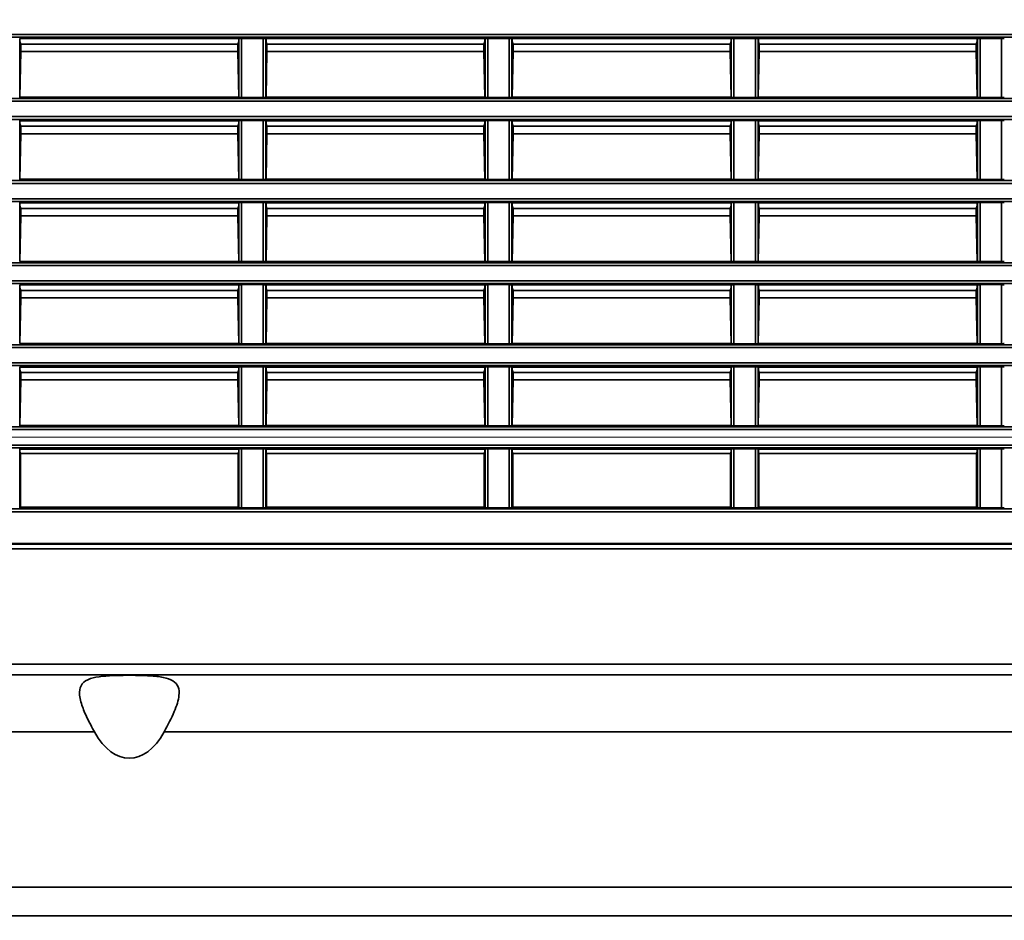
# Model space of a CAD drawing. Header units: millimetres. Extents: x 0 to 1118, y 0 to 864.
# Tile 225 of 250: x 1010 to 1032, y 437 to 458. Entities that reach past the tile are written whole.
import ezdxf

# ---------------------------------------------------------------- set-up
doc = ezdxf.new("R2010")
doc.units = ezdxf.units.MM
doc.styles.add('SLDTEXTSTYLE0', font='TXT', dxfattribs={"width": 0.605})
doc.dimstyles.new('SLDDIMSTYLE3', dxfattribs={"dimtxt": 4.233333, "dimasz": 4.572, "dimexe": 0, "dimexo": 0.0625, "dimgap": 1.058333, "dimtad": 0, "dimtih": 1, "dimtoh": 1, "dimdec": 1, "dimlfac": 4, "dimrnd": 1e-09, "dimzin": 4, "dimdsep": 46, "dimtxsty": 'SLDTEXTSTYLE0', "dimsah": 1, "dimcen": 0.09, "dimadec": 0, "dimazin": 1, "dimtfac": 1, "dimtofl": 0, "dimtmove": 0, "dimatfit": 3, "dimfxl": 1, "dimfrac": 2, "dimtolj": 1, "dimtzin": 12, "dimarcsym": 0})
doc.dimstyles.new('SLDDIMSTYLE4', dxfattribs={"dimtxt": 4.233333, "dimasz": 4.572, "dimexe": 0, "dimexo": 0.0625, "dimgap": 1.058333, "dimtad": 0, "dimtih": 1, "dimtoh": 1, "dimdec": 1, "dimlfac": 4, "dimrnd": 1e-09, "dimzin": 12, "dimdsep": 46, "dimtxsty": 'SLDTEXTSTYLE0', "dimsah": 1, "dimcen": 0.09, "dimadec": 0, "dimazin": 3, "dimtfac": 1, "dimtmove": 0, "dimatfit": 0, "dimfxl": 1, "dimfrac": 2, "dimtolj": 1, "dimtzin": 12, "dimarcsym": 0})

# ---------------------------------------------------------------- blocks, each defined once
blk = doc.blocks.new('_D_21')
at = {"color": 7, "linetype": 'Continuous', "lineweight": 0}
for p, q in [((934.937, 497.024), (1079.54, 497.024)), ((1077.94, 497.024), (1077.94, 476.868)), ((1085.54, 475.898), (1084.084, 475.898)), ((1084.084, 475.898), (1084.084, 469.401)), ((1093.624, 475.898), (1095.079, 475.898)), ((1095.079, 475.898), (1095.079, 469.401)), ((1084.084, 469.401), (1085.54, 469.401)), ((1095.079, 469.401), (1093.624, 469.401)), ((1077.94, 448.274), (1077.94, 468.431)), ((934.937, 448.274), (1079.54, 448.274))]:
    blk.add_line(p, q, dxfattribs=at)
at = {"color": 7, "linetype": 'Continuous', "lineweight": 18}
for points in [[(1077.94, 497.024), (1077.178, 492.452), (1078.702, 492.452)], [(1077.94, 448.274), (1078.702, 452.846), (1077.178, 452.846)]]:
    blk.add_solid(points, dxfattribs=at)
at = {"color": 7, "linetype": 'Continuous', "lineweight": 18, "char_height": 4.2333, "attachment_point": 1, "style": 'SLDTEXTSTYLE0'}
for s, insert in [('3X', (1059.346, 474.858)), ('195.0', (1068.077, 474.858)), ('7.7', (1085.54, 474.858))]:
    blk.add_mtext(s, dxfattribs=dict(at, insert=insert))
blk = doc.blocks.new('_D_29')
at = {"color": 7, "linetype": 'Continuous', "lineweight": 0}
for p, q in [((1077.94, 448.274), (1077.94, 457.799)), ((936.761, 448.274), (1079.54, 448.274)), ((1038.652, 437.349), (1079.54, 437.349)), ((1077.94, 428.274), (1077.94, 437.349)), ((1062.801, 431.523), (1061.346, 431.523)), ((1061.346, 431.523), (1061.346, 425.026)), ((1070.886, 431.523), (1072.341, 431.523)), ((1072.341, 431.523), (1072.341, 425.026)), ((1074.765, 428.274), (1077.94, 428.274)), ((1061.346, 425.026), (1062.801, 425.026)), ((1072.341, 425.026), (1070.886, 425.026))]:
    blk.add_line(p, q, dxfattribs=at)
at = {"color": 7, "linetype": 'Continuous', "lineweight": 18}
for points in [[(1077.94, 448.274), (1078.702, 452.846), (1077.178, 452.846)], [(1077.94, 437.349), (1077.178, 432.777), (1078.702, 432.777)]]:
    blk.add_solid(points, dxfattribs=at)
at = {"color": 7, "linetype": 'Continuous', "lineweight": 18, "char_height": 4.2333, "attachment_point": 1, "style": 'SLDTEXTSTYLE0'}
for s, insert in [('3X', (1039.841, 430.483)), ('43.7', (1048.572, 430.483)), ('1.7', (1062.801, 430.483))]:
    blk.add_mtext(s, dxfattribs=dict(at, insert=insert))

msp = doc.modelspace()

# ---------------------------------------------------------------- linework, layer by layer
at = {"color": 7, "linetype": 'Continuous', "lineweight": 35}
for p, q in [((930.212, 457.473), (1048.962, 457.473)), ((1048.962, 457.411), (930.212, 457.411)), ((1009.582, 457.384), (1009.587, 457.38)), ((1009.582, 457.384), (1009.582, 456.039)), ((1014.587, 457.38), (1009.587, 457.38)), ((1009.587, 457.328), (1009.587, 457.38)), ((1009.587, 457.315), (1009.587, 457.328)), ((1009.608, 457.252), (1009.587, 457.315)), ((1009.608, 457.252), (1009.608, 457.084)), ((1014.566, 457.252), (1009.608, 457.252)), ((1014.566, 457.252), (1014.587, 457.315)), ((1014.566, 457.084), (1014.566, 457.252)), ((1014.587, 457.38), (1014.592, 457.384)), ((1014.587, 457.38), (1014.587, 457.328)), ((1014.587, 457.328), (1014.587, 457.315)), ((1014.592, 456.039), (1014.592, 457.384)), ((1014.654, 457.386), (1015.145, 457.386)), ((1014.654, 457.386), (1014.654, 456.038)), ((1015.145, 456.038), (1015.145, 457.386)), ((1015.207, 457.384), (1015.212, 457.38)), ((1015.207, 457.384), (1015.207, 456.039)), ((1020.212, 457.38), (1015.212, 457.38)), ((1015.212, 457.328), (1015.212, 457.38)), ((1015.212, 457.315), (1015.212, 457.328)), ((1015.233, 457.252), (1015.212, 457.315)), ((1015.233, 457.252), (1015.233, 457.084)), ((1020.191, 457.252), (1015.233, 457.252)), ((1020.191, 457.252), (1020.212, 457.315)), ((1020.191, 457.084), (1020.191, 457.252)), ((1020.212, 457.38), (1020.217, 457.384)), ((1020.212, 457.38), (1020.212, 457.328)), ((1020.212, 457.328), (1020.212, 457.315)), ((1020.217, 456.039), (1020.217, 457.384)), ((1020.279, 457.386), (1020.77, 457.386)), ((1020.279, 457.386), (1020.279, 456.038)), ((1020.77, 456.038), (1020.77, 457.386)), ((1020.832, 457.384), (1020.837, 457.38)), ((1020.832, 457.384), (1020.832, 456.039)), ((1025.837, 457.38), (1020.837, 457.38)), ((1020.837, 457.328), (1020.837, 457.38)), ((1020.837, 457.315), (1020.837, 457.328)), ((1020.858, 457.252), (1020.837, 457.315)), ((1020.858, 457.252), (1020.858, 457.084)), ((1025.816, 457.252), (1020.858, 457.252)), ((1025.816, 457.252), (1025.837, 457.315)), ((1025.816, 457.084), (1025.816, 457.252)), ((1025.837, 457.38), (1025.842, 457.384)), ((1025.837, 457.38), (1025.837, 457.328)), ((1025.837, 457.328), (1025.837, 457.315)), ((1025.842, 456.039), (1025.842, 457.384)), ((1025.904, 457.386), (1026.395, 457.386)), ((1025.904, 457.386), (1025.904, 456.038)), ((1026.395, 456.038), (1026.395, 457.386)), ((1026.462, 457.38), (1026.457, 457.384)), ((1026.457, 457.384), (1026.457, 456.039)), ((1026.462, 457.38), (1031.462, 457.38)), ((1026.462, 457.328), (1026.462, 457.38)), ((1026.462, 457.315), (1026.462, 457.328)), ((1026.483, 457.252), (1026.462, 457.315)), ((1026.483, 457.084), (1026.483, 457.252)), ((1026.483, 457.252), (1031.441, 457.252)), ((1031.441, 457.252), (1031.462, 457.315)), ((1031.441, 457.252), (1031.441, 457.084)), ((1031.467, 457.384), (1031.462, 457.38)), ((1031.462, 457.38), (1031.462, 457.328)), ((1031.462, 457.328), (1031.462, 457.315)), ((1031.467, 456.039), (1031.467, 457.384)), ((1031.529, 457.386), (1032.02, 457.386)), ((1031.529, 457.386), (1031.529, 456.038)), ((1032.02, 456.038), (1032.02, 457.386)), ((1009.608, 457.084), (1009.586, 456.043)), ((1014.566, 457.084), (1009.608, 457.084)), ((1014.588, 456.043), (1014.566, 457.084)), ((1015.233, 457.084), (1015.211, 456.043)), ((1020.191, 457.084), (1015.233, 457.084)), ((1020.213, 456.043), (1020.191, 457.084)), ((1020.858, 457.084), (1020.836, 456.043)), ((1025.816, 457.084), (1020.858, 457.084)), ((1025.838, 456.043), (1025.816, 457.084)), ((1026.461, 456.043), (1026.483, 457.084)), ((1026.483, 457.084), (1031.441, 457.084)), ((1031.441, 457.084), (1031.463, 456.043)), ((930.212, 456.013), (1048.962, 456.013)), ((1048.962, 455.95), (930.212, 455.95)), ((1009.586, 456.043), (1009.582, 456.039)), ((1014.588, 456.043), (1009.586, 456.043)), ((1014.592, 456.039), (1014.588, 456.043)), ((1015.145, 456.038), (1014.654, 456.038)), ((1015.211, 456.043), (1015.207, 456.039)), ((1020.213, 456.043), (1015.211, 456.043)), ((1020.217, 456.039), (1020.213, 456.043)), ((1020.77, 456.038), (1020.279, 456.038)), ((1020.836, 456.043), (1020.832, 456.039)), ((1025.838, 456.043), (1020.836, 456.043)), ((1025.842, 456.039), (1025.838, 456.043)), ((1026.395, 456.038), (1025.904, 456.038)), ((1026.457, 456.039), (1026.461, 456.043)), ((1026.461, 456.043), (1031.463, 456.043)), ((1031.463, 456.043), (1031.467, 456.039)), ((1032.02, 456.038), (1031.529, 456.038)), ((930.212, 455.598), (1048.962, 455.598)), ((1048.962, 455.536), (930.212, 455.536)), ((1009.582, 455.509), (1009.587, 455.505)), ((1009.582, 455.509), (1009.582, 454.164)), ((1014.587, 455.505), (1009.587, 455.505)), ((1009.587, 455.453), (1009.587, 455.505)), ((1009.587, 455.44), (1009.587, 455.453)), ((1009.608, 455.377), (1009.587, 455.44)), ((1014.566, 455.377), (1014.587, 455.44)), ((1014.587, 455.505), (1014.592, 455.509)), ((1014.587, 455.505), (1014.587, 455.453)), ((1014.587, 455.453), (1014.587, 455.44)), ((1014.592, 454.164), (1014.592, 455.509)), ((1014.654, 455.511), (1015.145, 455.511)), ((1014.654, 455.511), (1014.654, 454.163)), ((1015.145, 454.163), (1015.145, 455.511)), ((1015.207, 455.509), (1015.212, 455.505)), ((1015.207, 455.509), (1015.207, 454.164)), ((1020.212, 455.505), (1015.212, 455.505)), ((1015.212, 455.453), (1015.212, 455.505)), ((1015.212, 455.44), (1015.212, 455.453)), ((1015.233, 455.377), (1015.212, 455.44)), ((1020.191, 455.377), (1020.212, 455.44)), ((1020.212, 455.505), (1020.217, 455.509)), ((1020.212, 455.505), (1020.212, 455.453)), ((1020.212, 455.453), (1020.212, 455.44)), ((1020.217, 454.164), (1020.217, 455.509)), ((1020.279, 455.511), (1020.77, 455.511)), ((1020.279, 455.511), (1020.279, 454.163)), ((1020.77, 454.163), (1020.77, 455.511)), ((1020.832, 455.509), (1020.837, 455.505)), ((1020.832, 455.509), (1020.832, 454.164)), ((1025.837, 455.505), (1020.837, 455.505)), ((1020.837, 455.453), (1020.837, 455.505)), ((1020.837, 455.44), (1020.837, 455.453)), ((1020.858, 455.377), (1020.837, 455.44)), ((1025.816, 455.377), (1025.837, 455.44)), ((1025.837, 455.505), (1025.842, 455.509)), ((1025.837, 455.505), (1025.837, 455.453)), ((1025.837, 455.453), (1025.837, 455.44)), ((1025.842, 454.164), (1025.842, 455.509)), ((1025.904, 455.511), (1026.395, 455.511)), ((1025.904, 455.511), (1025.904, 454.163)), ((1026.395, 454.163), (1026.395, 455.511)), ((1026.462, 455.505), (1026.457, 455.509)), ((1026.457, 455.509), (1026.457, 454.164)), ((1026.462, 455.505), (1031.462, 455.505)), ((1026.462, 455.453), (1026.462, 455.505)), ((1026.462, 455.44), (1026.462, 455.453)), ((1026.483, 455.377), (1026.462, 455.44)), ((1031.441, 455.377), (1031.462, 455.44)), ((1031.467, 455.509), (1031.462, 455.505)), ((1031.462, 455.505), (1031.462, 455.453)), ((1031.462, 455.453), (1031.462, 455.44)), ((1031.467, 454.164), (1031.467, 455.509)), ((1031.529, 455.511), (1032.02, 455.511)), ((1031.529, 455.511), (1031.529, 454.163)), ((1032.02, 454.163), (1032.02, 455.511)), ((1009.608, 455.209), (1009.586, 454.168)), ((1009.608, 455.377), (1009.608, 455.209)), ((1014.566, 455.377), (1009.608, 455.377)), ((1014.566, 455.209), (1009.608, 455.209)), ((1014.566, 455.209), (1014.566, 455.377)), ((1014.588, 454.168), (1014.566, 455.209)), ((1015.233, 455.209), (1015.211, 454.168)), ((1015.233, 455.377), (1015.233, 455.209)), ((1020.191, 455.377), (1015.233, 455.377)), ((1020.191, 455.209), (1015.233, 455.209)), ((1020.191, 455.209), (1020.191, 455.377)), ((1020.213, 454.168), (1020.191, 455.209)), ((1020.858, 455.209), (1020.836, 454.168)), ((1020.858, 455.377), (1020.858, 455.209)), ((1025.816, 455.377), (1020.858, 455.377)), ((1025.816, 455.209), (1020.858, 455.209)), ((1025.816, 455.209), (1025.816, 455.377)), ((1025.838, 454.168), (1025.816, 455.209)), ((1026.461, 454.168), (1026.483, 455.209)), ((1026.483, 455.209), (1026.483, 455.377)), ((1026.483, 455.377), (1031.441, 455.377)), ((1026.483, 455.209), (1031.441, 455.209)), ((1031.441, 455.377), (1031.441, 455.209)), ((1031.441, 455.209), (1031.463, 454.168)), ((930.212, 454.138), (1048.962, 454.138)), ((1048.962, 454.075), (930.212, 454.075)), ((1009.586, 454.168), (1009.582, 454.164)), ((1014.588, 454.168), (1009.586, 454.168)), ((1014.592, 454.164), (1014.588, 454.168)), ((1015.145, 454.163), (1014.654, 454.163)), ((1015.211, 454.168), (1015.207, 454.164)), ((1020.213, 454.168), (1015.211, 454.168)), ((1020.217, 454.164), (1020.213, 454.168)), ((1020.77, 454.163), (1020.279, 454.163)), ((1020.836, 454.168), (1020.832, 454.164)), ((1025.838, 454.168), (1020.836, 454.168)), ((1025.842, 454.164), (1025.838, 454.168)), ((1026.395, 454.163), (1025.904, 454.163)), ((1026.457, 454.164), (1026.461, 454.168)), ((1026.461, 454.168), (1031.463, 454.168)), ((1031.463, 454.168), (1031.467, 454.164)), ((1032.02, 454.163), (1031.529, 454.163)), ((930.212, 453.723), (1048.962, 453.723)), ((1048.962, 453.661), (930.212, 453.661)), ((1009.582, 453.634), (1009.587, 453.63)), ((1009.582, 453.634), (1009.582, 452.289)), ((1014.587, 453.63), (1009.587, 453.63)), ((1009.587, 453.578), (1009.587, 453.63)), ((1014.587, 453.63), (1014.592, 453.634)), ((1014.587, 453.63), (1014.587, 453.578)), ((1014.592, 452.289), (1014.592, 453.634)), ((1014.654, 453.636), (1015.145, 453.636)), ((1014.654, 453.636), (1014.654, 452.288)), ((1015.145, 452.288), (1015.145, 453.636)), ((1015.207, 453.634), (1015.212, 453.63)), ((1015.207, 453.634), (1015.207, 452.289)), ((1020.212, 453.63), (1015.212, 453.63)), ((1015.212, 453.578), (1015.212, 453.63)), ((1020.212, 453.63), (1020.217, 453.634)), ((1020.212, 453.63), (1020.212, 453.578)), ((1020.217, 452.289), (1020.217, 453.634)), ((1020.279, 453.636), (1020.77, 453.636)), ((1020.279, 453.636), (1020.279, 452.288)), ((1020.77, 452.288), (1020.77, 453.636)), ((1020.832, 453.634), (1020.837, 453.63)), ((1020.832, 453.634), (1020.832, 452.289)), ((1025.837, 453.63), (1020.837, 453.63)), ((1020.837, 453.578), (1020.837, 453.63)), ((1025.837, 453.63), (1025.842, 453.634)), ((1025.837, 453.63), (1025.837, 453.578)), ((1025.842, 452.289), (1025.842, 453.634)), ((1025.904, 453.636), (1026.395, 453.636)), ((1025.904, 453.636), (1025.904, 452.288)), ((1026.395, 452.288), (1026.395, 453.636)), ((1026.462, 453.63), (1026.457, 453.634)), ((1026.457, 453.634), (1026.457, 452.289)), ((1026.462, 453.63), (1031.462, 453.63)), ((1026.462, 453.578), (1026.462, 453.63)), ((1031.467, 453.634), (1031.462, 453.63)), ((1031.462, 453.63), (1031.462, 453.578)), ((1031.467, 452.289), (1031.467, 453.634)), ((1031.529, 453.636), (1032.02, 453.636)), ((1031.529, 453.636), (1031.529, 452.288)), ((1032.02, 452.288), (1032.02, 453.636)), ((1009.587, 453.565), (1009.587, 453.578)), ((1009.608, 453.502), (1009.587, 453.565)), ((1009.608, 453.502), (1009.608, 453.334)), ((1014.566, 453.502), (1009.608, 453.502)), ((1014.566, 453.502), (1014.587, 453.565)), ((1014.566, 453.334), (1014.566, 453.502)), ((1014.587, 453.578), (1014.587, 453.565)), ((1015.212, 453.565), (1015.212, 453.578)), ((1015.233, 453.502), (1015.212, 453.565)), ((1015.233, 453.502), (1015.233, 453.334)), ((1020.191, 453.502), (1015.233, 453.502)), ((1020.191, 453.502), (1020.212, 453.565)), ((1020.191, 453.334), (1020.191, 453.502)), ((1020.212, 453.578), (1020.212, 453.565)), ((1020.837, 453.565), (1020.837, 453.578)), ((1020.858, 453.502), (1020.837, 453.565)), ((1020.858, 453.502), (1020.858, 453.334)), ((1025.816, 453.502), (1020.858, 453.502)), ((1025.816, 453.502), (1025.837, 453.565)), ((1025.816, 453.334), (1025.816, 453.502)), ((1025.837, 453.578), (1025.837, 453.565)), ((1026.462, 453.565), (1026.462, 453.578)), ((1026.483, 453.502), (1026.462, 453.565)), ((1026.483, 453.334), (1026.483, 453.502)), ((1026.483, 453.502), (1031.441, 453.502)), ((1031.441, 453.502), (1031.462, 453.565)), ((1031.441, 453.502), (1031.441, 453.334)), ((1031.462, 453.578), (1031.462, 453.565)), ((1009.608, 453.334), (1009.586, 452.293)), ((1014.566, 453.334), (1009.608, 453.334)), ((1014.588, 452.293), (1014.566, 453.334)), ((1015.233, 453.334), (1015.211, 452.293)), ((1020.191, 453.334), (1015.233, 453.334)), ((1020.213, 452.293), (1020.191, 453.334)), ((1020.858, 453.334), (1020.836, 452.293)), ((1025.816, 453.334), (1020.858, 453.334)), ((1025.838, 452.293), (1025.816, 453.334)), ((1026.461, 452.293), (1026.483, 453.334)), ((1026.483, 453.334), (1031.441, 453.334)), ((1031.441, 453.334), (1031.463, 452.293)), ((930.212, 452.263), (1048.962, 452.263)), ((1009.586, 452.293), (1009.582, 452.289)), ((1014.588, 452.293), (1009.586, 452.293)), ((1014.592, 452.289), (1014.588, 452.293)), ((1015.145, 452.288), (1014.654, 452.288)), ((1015.211, 452.293), (1015.207, 452.289)), ((1020.213, 452.293), (1015.211, 452.293)), ((1020.217, 452.289), (1020.213, 452.293)), ((1020.77, 452.288), (1020.279, 452.288)), ((1020.836, 452.293), (1020.832, 452.289)), ((1025.838, 452.293), (1020.836, 452.293)), ((1025.842, 452.289), (1025.838, 452.293)), ((1026.395, 452.288), (1025.904, 452.288)), ((1026.457, 452.289), (1026.461, 452.293)), ((1026.461, 452.293), (1031.463, 452.293)), ((1031.463, 452.293), (1031.467, 452.289)), ((1032.02, 452.288), (1031.529, 452.288)), ((1048.962, 452.2), (930.212, 452.2)), ((930.212, 451.848), (1048.962, 451.848)), ((1048.962, 451.786), (930.212, 451.786)), ((1009.582, 451.759), (1009.587, 451.755)), ((1009.582, 451.759), (1009.582, 450.414)), ((1014.587, 451.755), (1009.587, 451.755)), ((1009.587, 451.703), (1009.587, 451.755)), ((1009.587, 451.69), (1009.587, 451.703)), ((1009.608, 451.627), (1009.587, 451.69)), ((1009.608, 451.627), (1009.608, 451.459)), ((1014.566, 451.627), (1009.608, 451.627)), ((1014.566, 451.627), (1014.587, 451.69)), ((1014.566, 451.459), (1014.566, 451.627)), ((1014.587, 451.755), (1014.592, 451.759)), ((1014.587, 451.755), (1014.587, 451.703)), ((1014.587, 451.703), (1014.587, 451.69)), ((1014.592, 450.414), (1014.592, 451.759)), ((1014.654, 451.761), (1015.145, 451.761)), ((1014.654, 451.761), (1014.654, 450.413)), ((1015.145, 450.413), (1015.145, 451.761)), ((1015.207, 451.759), (1015.212, 451.755)), ((1015.207, 451.759), (1015.207, 450.414)), ((1020.212, 451.755), (1015.212, 451.755)), ((1015.212, 451.703), (1015.212, 451.755)), ((1015.212, 451.69), (1015.212, 451.703)), ((1015.233, 451.627), (1015.212, 451.69)), ((1015.233, 451.627), (1015.233, 451.459)), ((1020.191, 451.627), (1015.233, 451.627)), ((1020.191, 451.627), (1020.212, 451.69)), ((1020.191, 451.459), (1020.191, 451.627)), ((1020.212, 451.755), (1020.217, 451.759)), ((1020.212, 451.755), (1020.212, 451.703)), ((1020.212, 451.703), (1020.212, 451.69)), ((1020.217, 450.414), (1020.217, 451.759)), ((1020.279, 451.761), (1020.77, 451.761)), ((1020.279, 451.761), (1020.279, 450.413)), ((1020.77, 450.413), (1020.77, 451.761)), ((1020.832, 451.759), (1020.837, 451.755)), ((1020.832, 451.759), (1020.832, 450.414)), ((1025.837, 451.755), (1020.837, 451.755)), ((1020.837, 451.703), (1020.837, 451.755)), ((1020.837, 451.69), (1020.837, 451.703)), ((1020.858, 451.627), (1020.837, 451.69)), ((1020.858, 451.627), (1020.858, 451.459)), ((1025.816, 451.627), (1020.858, 451.627)), ((1025.816, 451.627), (1025.837, 451.69)), ((1025.816, 451.459), (1025.816, 451.627)), ((1025.837, 451.755), (1025.842, 451.759)), ((1025.837, 451.755), (1025.837, 451.703)), ((1025.837, 451.703), (1025.837, 451.69)), ((1025.842, 450.414), (1025.842, 451.759)), ((1025.904, 451.761), (1026.395, 451.761)), ((1025.904, 451.761), (1025.904, 450.413)), ((1026.395, 450.413), (1026.395, 451.761)), ((1026.462, 451.755), (1026.457, 451.759)), ((1026.457, 451.759), (1026.457, 450.414)), ((1026.462, 451.755), (1031.462, 451.755)), ((1026.462, 451.703), (1026.462, 451.755)), ((1026.462, 451.69), (1026.462, 451.703)), ((1026.483, 451.627), (1026.462, 451.69)), ((1026.483, 451.459), (1026.483, 451.627)), ((1026.483, 451.627), (1031.441, 451.627)), ((1031.441, 451.627), (1031.462, 451.69)), ((1031.441, 451.627), (1031.441, 451.459)), ((1031.467, 451.759), (1031.462, 451.755)), ((1031.462, 451.755), (1031.462, 451.703)), ((1031.462, 451.703), (1031.462, 451.69)), ((1031.467, 450.414), (1031.467, 451.759)), ((1031.529, 451.761), (1032.02, 451.761)), ((1031.529, 451.761), (1031.529, 450.413)), ((1032.02, 450.413), (1032.02, 451.761)), ((1009.608, 451.459), (1009.586, 450.418)), ((1014.566, 451.459), (1009.608, 451.459)), ((1014.588, 450.418), (1014.566, 451.459)), ((1015.233, 451.459), (1015.211, 450.418)), ((1020.191, 451.459), (1015.233, 451.459)), ((1020.213, 450.418), (1020.191, 451.459)), ((1020.858, 451.459), (1020.836, 450.418)), ((1025.816, 451.459), (1020.858, 451.459)), ((1025.838, 450.418), (1025.816, 451.459)), ((1026.461, 450.418), (1026.483, 451.459)), ((1026.483, 451.459), (1031.441, 451.459)), ((1031.441, 451.459), (1031.463, 450.418)), ((930.212, 450.388), (1048.962, 450.388)), ((1048.962, 450.325), (930.212, 450.325)), ((1009.586, 450.418), (1009.582, 450.414)), ((1014.588, 450.418), (1009.586, 450.418)), ((1014.592, 450.414), (1014.588, 450.418)), ((1015.145, 450.413), (1014.654, 450.413)), ((1015.211, 450.418), (1015.207, 450.414)), ((1020.213, 450.418), (1015.211, 450.418)), ((1020.217, 450.414), (1020.213, 450.418)), ((1020.77, 450.413), (1020.279, 450.413)), ((1020.836, 450.418), (1020.832, 450.414)), ((1025.838, 450.418), (1020.836, 450.418)), ((1025.842, 450.414), (1025.838, 450.418)), ((1026.395, 450.413), (1025.904, 450.413)), ((1026.457, 450.414), (1026.461, 450.418)), ((1026.461, 450.418), (1031.463, 450.418)), ((1031.463, 450.418), (1031.467, 450.414)), ((1032.02, 450.413), (1031.529, 450.413)), ((930.212, 449.973), (1048.962, 449.973)), ((1048.962, 449.911), (930.212, 449.911)), ((1009.582, 449.884), (1009.587, 449.88)), ((1009.582, 449.884), (1009.582, 448.539)), ((1014.587, 449.88), (1009.587, 449.88)), ((1009.587, 449.828), (1009.587, 449.88)), ((1009.587, 449.815), (1009.587, 449.828)), ((1009.608, 449.752), (1009.587, 449.815)), ((1014.566, 449.752), (1014.587, 449.815)), ((1014.587, 449.88), (1014.592, 449.884)), ((1014.587, 449.88), (1014.587, 449.828)), ((1014.587, 449.828), (1014.587, 449.815)), ((1014.592, 448.539), (1014.592, 449.884)), ((1014.654, 449.886), (1015.145, 449.886)), ((1014.654, 449.886), (1014.654, 448.538)), ((1015.145, 448.538), (1015.145, 449.886)), ((1015.207, 449.884), (1015.212, 449.88)), ((1015.207, 449.884), (1015.207, 448.539)), ((1020.212, 449.88), (1015.212, 449.88)), ((1015.212, 449.828), (1015.212, 449.88)), ((1015.212, 449.815), (1015.212, 449.828)), ((1015.233, 449.752), (1015.212, 449.815)), ((1020.191, 449.752), (1020.212, 449.815)), ((1020.212, 449.88), (1020.217, 449.884)), ((1020.212, 449.88), (1020.212, 449.828)), ((1020.212, 449.828), (1020.212, 449.815)), ((1020.217, 448.539), (1020.217, 449.884)), ((1020.279, 449.886), (1020.77, 449.886)), ((1020.279, 449.886), (1020.279, 448.538)), ((1020.77, 448.538), (1020.77, 449.886)), ((1020.832, 449.884), (1020.837, 449.88)), ((1020.832, 449.884), (1020.832, 448.539)), ((1025.837, 449.88), (1020.837, 449.88)), ((1020.837, 449.828), (1020.837, 449.88)), ((1020.837, 449.815), (1020.837, 449.828)), ((1020.858, 449.752), (1020.837, 449.815)), ((1025.816, 449.752), (1025.837, 449.815)), ((1025.837, 449.88), (1025.842, 449.884)), ((1025.837, 449.88), (1025.837, 449.828)), ((1025.837, 449.828), (1025.837, 449.815)), ((1025.842, 448.539), (1025.842, 449.884)), ((1025.904, 449.886), (1026.395, 449.886)), ((1025.904, 449.886), (1025.904, 448.538)), ((1026.395, 448.538), (1026.395, 449.886)), ((1026.462, 449.88), (1026.457, 449.884)), ((1026.457, 449.884), (1026.457, 448.539)), ((1026.462, 449.88), (1031.462, 449.88)), ((1026.462, 449.828), (1026.462, 449.88)), ((1026.462, 449.815), (1026.462, 449.828)), ((1026.483, 449.752), (1026.462, 449.815)), ((1031.441, 449.752), (1031.462, 449.815)), ((1031.467, 449.884), (1031.462, 449.88)), ((1031.462, 449.88), (1031.462, 449.828)), ((1031.462, 449.828), (1031.462, 449.815)), ((1031.467, 448.539), (1031.467, 449.884)), ((1031.529, 449.886), (1032.02, 449.886)), ((1031.529, 449.886), (1031.529, 448.538)), ((1032.02, 448.538), (1032.02, 449.886)), ((1009.608, 449.584), (1009.586, 448.543)), ((1009.608, 449.752), (1009.608, 449.584)), ((1014.566, 449.752), (1009.608, 449.752)), ((1014.566, 449.584), (1009.608, 449.584)), ((1014.566, 449.584), (1014.566, 449.752)), ((1014.588, 448.543), (1014.566, 449.584)), ((1015.233, 449.584), (1015.211, 448.543)), ((1015.233, 449.752), (1015.233, 449.584)), ((1020.191, 449.752), (1015.233, 449.752)), ((1020.191, 449.584), (1015.233, 449.584)), ((1020.191, 449.584), (1020.191, 449.752)), ((1020.213, 448.543), (1020.191, 449.584)), ((1020.858, 449.584), (1020.836, 448.543)), ((1020.858, 449.752), (1020.858, 449.584)), ((1025.816, 449.752), (1020.858, 449.752)), ((1025.816, 449.584), (1020.858, 449.584)), ((1025.816, 449.584), (1025.816, 449.752)), ((1025.838, 448.543), (1025.816, 449.584)), ((1026.483, 449.584), (1026.461, 448.543)), ((1026.483, 449.752), (1026.483, 449.584)), ((1031.441, 449.752), (1026.483, 449.752)), ((1031.441, 449.584), (1026.483, 449.584)), ((1031.441, 449.584), (1031.441, 449.752)), ((1031.463, 448.543), (1031.441, 449.584)), ((1044.662, 448.45), (990.73, 448.45)), ((990.823, 448.513), (1044.568, 448.513)), ((1009.586, 448.543), (1009.582, 448.539)), ((1014.588, 448.543), (1009.586, 448.543)), ((1014.592, 448.539), (1014.588, 448.543)), ((1015.145, 448.538), (1014.654, 448.538)), ((1015.211, 448.543), (1015.207, 448.539)), ((1020.213, 448.543), (1015.211, 448.543)), ((1020.217, 448.539), (1020.213, 448.543)), ((1020.77, 448.538), (1020.279, 448.538)), ((1020.836, 448.543), (1020.832, 448.539)), ((1025.838, 448.543), (1020.836, 448.543)), ((1025.842, 448.539), (1025.838, 448.543)), ((1026.395, 448.538), (1025.904, 448.538)), ((1026.461, 448.543), (1026.457, 448.539)), ((1031.463, 448.543), (1026.461, 448.543)), ((1031.467, 448.539), (1031.463, 448.543)), ((1032.02, 448.538), (1031.529, 448.538)), ((990.73, 448.098), (1044.662, 448.098)), ((1044.568, 448.036), (990.823, 448.036)), ((1009.582, 448.009), (1009.587, 448.005)), ((1009.582, 448.009), (1009.582, 446.664)), ((1014.587, 448.005), (1009.587, 448.005)), ((1009.587, 447.953), (1009.587, 448.005)), ((1014.587, 448.005), (1014.592, 448.009)), ((1014.587, 448.005), (1014.587, 447.953)), ((1014.592, 446.664), (1014.592, 448.009)), ((1014.654, 448.011), (1015.145, 448.011)), ((1014.654, 448.011), (1014.654, 446.663)), ((1015.145, 446.663), (1015.145, 448.011)), ((1015.207, 448.009), (1015.212, 448.005)), ((1015.207, 448.009), (1015.207, 446.664)), ((1020.212, 448.005), (1015.212, 448.005)), ((1015.212, 447.953), (1015.212, 448.005)), ((1020.212, 448.005), (1020.217, 448.009)), ((1020.212, 448.005), (1020.212, 447.953)), ((1020.217, 446.664), (1020.217, 448.009)), ((1020.279, 448.011), (1020.77, 448.011)), ((1020.279, 448.011), (1020.279, 446.663)), ((1020.77, 446.663), (1020.77, 448.011)), ((1020.832, 448.009), (1020.837, 448.005)), ((1020.832, 448.009), (1020.832, 446.664)), ((1025.837, 448.005), (1020.837, 448.005)), ((1020.837, 447.953), (1020.837, 448.005)), ((1025.837, 448.005), (1025.842, 448.009)), ((1025.837, 448.005), (1025.837, 447.953)), ((1025.842, 446.664), (1025.842, 448.009)), ((1025.904, 448.011), (1026.395, 448.011)), ((1025.904, 448.011), (1025.904, 446.663)), ((1026.395, 446.663), (1026.395, 448.011)), ((1026.457, 448.009), (1026.462, 448.005)), ((1026.457, 448.009), (1026.457, 446.664)), ((1031.462, 448.005), (1026.462, 448.005)), ((1026.462, 447.953), (1026.462, 448.005)), ((1031.462, 448.005), (1031.467, 448.009)), ((1031.462, 448.005), (1031.462, 447.953)), ((1031.467, 446.664), (1031.467, 448.009)), ((1031.529, 448.011), (1032.02, 448.011)), ((1031.529, 448.011), (1031.529, 446.663)), ((1032.02, 446.663), (1032.02, 448.011)), ((1009.587, 447.943), (1009.587, 447.953)), ((1009.599, 447.908), (1009.587, 447.943)), ((1009.599, 447.908), (1009.599, 446.68)), ((1014.575, 447.908), (1009.599, 447.908)), ((1014.575, 447.908), (1014.587, 447.943)), ((1014.575, 446.68), (1014.575, 447.908)), ((1014.587, 447.953), (1014.587, 447.943)), ((1015.212, 447.943), (1015.212, 447.953)), ((1015.224, 447.908), (1015.212, 447.943)), ((1015.224, 447.908), (1015.224, 446.68)), ((1020.2, 447.908), (1015.224, 447.908)), ((1020.2, 447.908), (1020.212, 447.943)), ((1020.2, 446.68), (1020.2, 447.908)), ((1020.212, 447.953), (1020.212, 447.943)), ((1020.837, 447.943), (1020.837, 447.953)), ((1020.849, 447.908), (1020.837, 447.943)), ((1020.849, 447.908), (1020.849, 446.68)), ((1025.825, 447.908), (1020.849, 447.908)), ((1025.825, 447.908), (1025.837, 447.943)), ((1025.825, 446.68), (1025.825, 447.908)), ((1025.837, 447.953), (1025.837, 447.943)), ((1026.462, 447.943), (1026.462, 447.953)), ((1026.474, 447.908), (1026.462, 447.943)), ((1026.474, 447.908), (1026.474, 446.68)), ((1031.45, 447.908), (1026.474, 447.908)), ((1031.45, 447.908), (1031.462, 447.943)), ((1031.45, 446.68), (1031.45, 447.908)), ((1031.462, 447.953), (1031.462, 447.943)), ((930.212, 446.638), (1048.962, 446.638)), ((1009.599, 446.68), (1009.582, 446.664)), ((1014.575, 446.68), (1009.599, 446.68)), ((1014.592, 446.664), (1014.575, 446.68)), ((1014.654, 446.663), (1015.145, 446.663)), ((1015.224, 446.68), (1015.207, 446.664)), ((1020.2, 446.68), (1015.224, 446.68)), ((1020.217, 446.664), (1020.2, 446.68)), ((1020.279, 446.663), (1020.77, 446.663)), ((1020.849, 446.68), (1020.832, 446.664)), ((1025.825, 446.68), (1020.849, 446.68)), ((1025.842, 446.664), (1025.825, 446.68)), ((1025.904, 446.663), (1026.395, 446.663)), ((1026.474, 446.68), (1026.457, 446.664)), ((1031.45, 446.68), (1026.474, 446.68)), ((1031.467, 446.664), (1031.45, 446.68)), ((1031.529, 446.663), (1032.02, 446.663)), ((1048.962, 446.575), (930.212, 446.575)), ((930.212, 445.849), (1048.962, 445.849)), ((1048.962, 445.833), (930.212, 445.833)), ((930.212, 445.724), (1048.962, 445.724)), ((930.212, 443.095), (1048.962, 443.095)), ((1048.962, 442.849), (930.212, 442.849)), ((1011.291, 441.546), (972.97, 441.546)), ((1038.314, 441.546), (1012.883, 441.546)), ((942.122, 438.001), (1037.052, 438.001)), ((1037.052, 437.349), (942.122, 437.349))]:
    msp.add_line(p, q, dxfattribs=at)
for centre, major_axis, ratio, start_param, end_param in [((1014.654, 457.384), (0.0625, 0), 0.017455, 1.570796, 3.124139), ((1015.145, 457.384), (0.0625, 0), 0.017455, 0.017453, 1.570796), ((1020.279, 457.384), (0.0625, 0), 0.017455, 1.570796, 3.124139), ((1020.77, 457.384), (0.0625, 0), 0.017455, 0.017453, 1.570796), ((1025.904, 457.384), (0.0625, 0), 0.017455, 1.570796, 3.124139), ((1026.395, 457.384), (0.0625, 0), 0.017455, 0.017453, 1.570796), ((1031.529, 457.384), (0.0625, 0), 0.017455, 1.570796, 3.124139), ((1032.02, 457.384), (0.0625, 0), 0.017455, 0.017453, 1.570796), ((1014.654, 456.039), (0.0625, 0), 0.017455, 3.159046, 4.712389), ((1015.145, 456.039), (0.0625, 0), 0.017455, 4.712389, 6.265732), ((1020.279, 456.039), (0.0625, 0), 0.017455, 3.159046, 4.712389), ((1020.77, 456.039), (0.0625, 0), 0.017455, 4.712389, 6.265732), ((1025.904, 456.039), (0.0625, 0), 0.017455, 3.159046, 4.712389), ((1026.395, 456.039), (0.0625, 0), 0.017455, 4.712389, 6.265732), ((1031.529, 456.039), (0.0625, 0), 0.017455, 3.159046, 4.712389), ((1032.02, 456.039), (0.0625, 0), 0.017455, 4.712389, 6.265732), ((1014.654, 455.509), (0.0625, 0), 0.017455, 1.570796, 3.124139), ((1015.145, 455.509), (0.0625, 0), 0.017455, 0.017453, 1.570796), ((1020.279, 455.509), (0.0625, 0), 0.017455, 1.570796, 3.124139), ((1020.77, 455.509), (0.0625, 0), 0.017455, 0.017453, 1.570796), ((1025.904, 455.509), (0.0625, 0), 0.017455, 1.570796, 3.124139), ((1026.395, 455.509), (0.0625, 0), 0.017455, 0.017453, 1.570796), ((1031.529, 455.509), (0.0625, 0), 0.017455, 1.570796, 3.124139), ((1032.02, 455.509), (0.0625, 0), 0.017455, 0.017453, 1.570796), ((1014.654, 454.164), (0.0625, 0), 0.017455, 3.159046, 4.712389), ((1015.145, 454.164), (0.0625, 0), 0.017455, 4.712389, 6.265732), ((1020.279, 454.164), (0.0625, 0), 0.017455, 3.159046, 4.712389), ((1020.77, 454.164), (0.0625, 0), 0.017455, 4.712389, 6.265732), ((1025.904, 454.164), (0.0625, 0), 0.017455, 3.159046, 4.712389), ((1026.395, 454.164), (0.0625, 0), 0.017455, 4.712389, 6.265732), ((1031.529, 454.164), (0.0625, 0), 0.017455, 3.159046, 4.712389), ((1032.02, 454.164), (0.0625, 0), 0.017455, 4.712389, 6.265732), ((1014.654, 453.634), (0.0625, 0), 0.017455, 1.570796, 3.124139), ((1015.145, 453.634), (0.0625, 0), 0.017455, 0.017453, 1.570796), ((1020.279, 453.634), (0.0625, 0), 0.017455, 1.570796, 3.124139), ((1020.77, 453.634), (0.0625, 0), 0.017455, 0.017453, 1.570796), ((1025.904, 453.634), (0.0625, 0), 0.017455, 1.570796, 3.124139), ((1026.395, 453.634), (0.0625, 0), 0.017455, 0.017453, 1.570796), ((1031.529, 453.634), (0.0625, 0), 0.017455, 1.570796, 3.124139), ((1032.02, 453.634), (0.0625, 0), 0.017455, 0.017453, 1.570796), ((1014.654, 452.289), (0.0625, 0), 0.017455, 3.159046, 4.712389), ((1015.145, 452.289), (0.0625, 0), 0.017455, 4.712389, 6.265732), ((1020.279, 452.289), (0.0625, 0), 0.017455, 3.159046, 4.712389), ((1020.77, 452.289), (0.0625, 0), 0.017455, 4.712389, 6.265732), ((1025.904, 452.289), (0.0625, 0), 0.017455, 3.159046, 4.712389), ((1026.395, 452.289), (0.0625, 0), 0.017455, 4.712389, 6.265732), ((1031.529, 452.289), (0.0625, 0), 0.017455, 3.159046, 4.712389), ((1032.02, 452.289), (0.0625, 0), 0.017455, 4.712389, 6.265732), ((1014.654, 451.759), (0.0625, 0), 0.017455, 1.570796, 3.124139), ((1015.145, 451.759), (0.0625, 0), 0.017455, 0.017453, 1.570796), ((1020.279, 451.759), (0.0625, 0), 0.017455, 1.570796, 3.124139), ((1020.77, 451.759), (0.0625, 0), 0.017455, 0.017453, 1.570796), ((1025.904, 451.759), (0.0625, 0), 0.017455, 1.570796, 3.124139), ((1026.395, 451.759), (0.0625, 0), 0.017455, 0.017453, 1.570796), ((1031.529, 451.759), (0.0625, 0), 0.017455, 1.570796, 3.124139), ((1032.02, 451.759), (0.0625, 0), 0.017455, 0.017453, 1.570796), ((1014.654, 450.414), (0.0625, 0), 0.017455, 3.159046, 4.712389), ((1015.145, 450.414), (0.0625, 0), 0.017455, 4.712389, 6.265732), ((1020.279, 450.414), (0.0625, 0), 0.017455, 3.159046, 4.712389), ((1020.77, 450.414), (0.0625, 0), 0.017455, 4.712389, 6.265732), ((1025.904, 450.414), (0.0625, 0), 0.017455, 3.159046, 4.712389), ((1026.395, 450.414), (0.0625, 0), 0.017455, 4.712389, 6.265732), ((1031.529, 450.414), (0.0625, 0), 0.017455, 3.159046, 4.712389), ((1032.02, 450.414), (0.0625, 0), 0.017455, 4.712389, 6.265732), ((1014.654, 449.884), (0.0625, 0), 0.017455, 1.570796, 3.124139), ((1015.145, 449.884), (0.0625, 0), 0.017455, 0.017453, 1.570796), ((1020.279, 449.884), (0.0625, 0), 0.017455, 1.570796, 3.124139), ((1020.77, 449.884), (0.0625, 0), 0.017455, 0.017453, 1.570796), ((1025.904, 449.884), (0.0625, 0), 0.017455, 1.570796, 3.124139), ((1026.395, 449.884), (0.0625, 0), 0.017455, 0.017453, 1.570796), ((1031.529, 449.884), (0.0625, 0), 0.017455, 1.570796, 3.124139), ((1032.02, 449.884), (0.0625, 0), 0.017455, 0.017453, 1.570796), ((1014.654, 448.539), (0.0625, 0), 0.017455, 3.159046, 4.712389), ((1015.145, 448.539), (0.0625, 0), 0.017455, 4.712389, 6.265732), ((1020.279, 448.539), (0.0625, 0), 0.017455, 3.159046, 4.712389), ((1020.77, 448.539), (0.0625, 0), 0.017455, 4.712389, 6.265732), ((1025.904, 448.539), (0.0625, 0), 0.017455, 3.159046, 4.712389), ((1026.395, 448.539), (0.0625, 0), 0.017455, 4.712389, 6.265732), ((1031.529, 448.539), (0.0625, 0), 0.017455, 3.159046, 4.712389), ((1032.02, 448.539), (0.0625, 0), 0.017455, 4.712389, 6.265732), ((1014.654, 448.009), (0.0625, 0), 0.017455, 1.570796, 3.124139), ((1015.145, 448.009), (0.0625, 0), 0.017455, 0.017453, 1.570796), ((1020.279, 448.009), (0.0625, 0), 0.017455, 1.570796, 3.124139), ((1020.77, 448.009), (0.0625, 0), 0.017455, 0.017453, 1.570796), ((1025.904, 448.009), (0.0625, 0), 0.017455, 1.570796, 3.124139), ((1026.395, 448.009), (0.0625, 0), 0.017455, 0.017453, 1.570796), ((1031.529, 448.009), (0.0625, 0), 0.017455, 1.570796, 3.124139), ((1032.02, 448.009), (0.0625, 0), 0.017455, 0.017453, 1.570796), ((1014.654, 446.664), (0.0625, 0), 0.017455, 3.159046, 4.712389), ((1015.145, 446.664), (0.0625, 0), 0.017455, 4.712389, 6.265732), ((1020.279, 446.664), (0.0625, 0), 0.017455, 3.159046, 4.712389), ((1020.77, 446.664), (0.0625, 0), 0.017455, 4.712389, 6.265732), ((1025.904, 446.664), (0.0625, 0), 0.017455, 3.159046, 4.712389), ((1026.395, 446.664), (0.0625, 0), 0.017455, 4.712389, 6.265732), ((1031.529, 446.664), (0.0625, 0), 0.017455, 3.159046, 4.712389), ((1032.02, 446.664), (0.0625, 0), 0.017455, 4.712389, 6.265732), ((1012.087, 443.012), (0, 2.069), 0.545175, 2.357981, 3.925205)]:
    msp.add_ellipse(centre, major_axis=major_axis, ratio=ratio, start_param=start_param, end_param=end_param, dxfattribs=at)
msp.add_open_spline([(1011.291, 441.546), (1011.234, 441.653), (1011.119, 441.867), (1010.987, 442.178), (1010.928, 442.45), (1010.989, 442.655), (1011.174, 442.77), (1011.46, 442.821), (1011.805, 442.838), (1012.184, 442.84), (1012.556, 442.832), (1012.875, 442.8), (1013.101, 442.722), (1013.219, 442.583), (1013.238, 442.354), (1013.128, 442.008), (1012.967, 441.705), (1012.883, 441.546)], degree=3, knots=[0, 0, 0, 0, 0.065514, 0.130873, 0.207716, 0.272725, 0.338016, 0.396856, 0.455226, 0.514997, 0.575334, 0.635536, 0.694667, 0.752661, 0.813276, 0.902608, 1, 1, 1, 1], dxfattribs=at)

# ---------------------------------------------------------------- dimensions: what is measured, and where the dimension line sits
at = {"color": 7, "linetype": 'Continuous', "lineweight": 18}
for p1, p2, dimstyle, picture, middle in [((933.337, 497.024), (933.337, 448.274), 'SLDDIMSTYLE3', '_D_21', (1077.94, 472.649)), ((1037.052, 437.349), (935.161, 448.274), 'SLDDIMSTYLE4', '_D_29', (1077.94, 428.274))]:
    dim = msp.add_linear_dim(base=(1077.94, 448.274), p1=p1, p2=p2, angle=90, text='3X <>', dimstyle=dimstyle, dxfattribs=at)
    dim.commit()
    dim.dimension.update_dxf_attribs({"geometry": picture, "text_midpoint": middle, "dimtype": 160})

doc.saveas('drawing.dxf')
